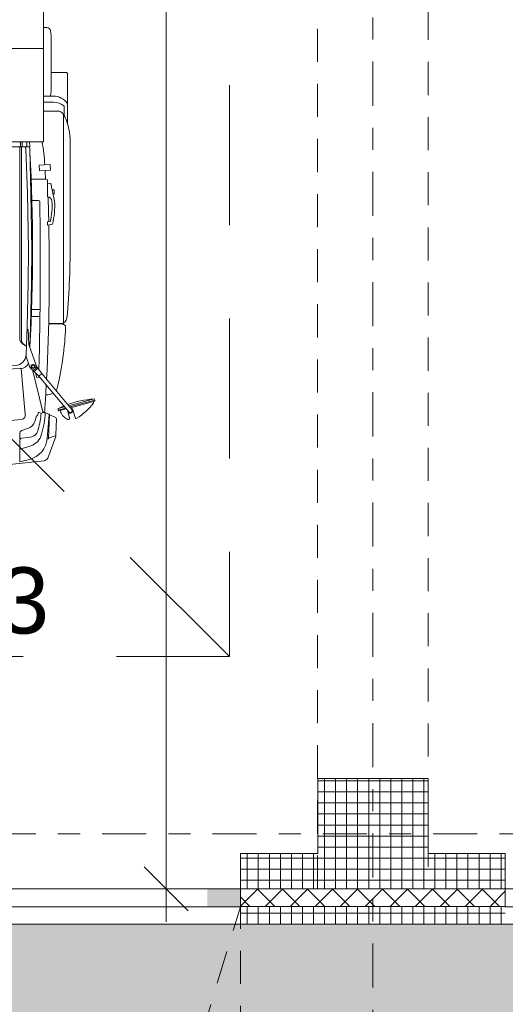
# Model space of a CAD drawing. Header units: metres. Extents: x -167 to 262, y -186 to 508.
# Tile 85 of 161: x 26.15 to 28.35, y 27.82 to 32.28. Entities that reach past the tile are written whole.
import ezdxf
from ezdxf.enums import TextEntityAlignment as Align

# ---------------------------------------------------------------- set-up
doc = ezdxf.new("R2010")
doc.units = ezdxf.units.M
doc.header["$MEASUREMENT"] = 0
for name, pattern in [('Raster', [0.4, 0.2, -0.1, 0, -0.1]), ('Strichlinie weit', [1.058333, 0.635, -0.423333]), ('Öffnungslinie Tür Fenster', [0.23, 0.15, -0.08])]:
    doc.linetypes.add(name, pattern=pattern)
for name, color, linetype in [('10 Stütze', 7, 'Continuous'), ('10 Wand außen', 7, 'Continuous'), ('20 Decke', 7, 'Continuous'), ('50 Sanitäreinrichtung', 7, 'Continuous'), ('60 Auffüllung', 7, 'Continuous'), ('70 Kanal', 7, 'Continuous'), ('80 Raum', 7, 'Continuous'), ('90 Achsraster', 7, 'Continuous'), ('94 Genehmigungsplanung Bemaßung', 7, 'Continuous')]:
    doc.layers.add(name, color=color, linetype=linetype)
doc.styles.add('ERSTELLTER_STIL_1', font='arial.ttf')
doc.styles.add('ERSTELLTER_STIL_2', font='arial.ttf')
doc.dimstyles.new('ERSTELLTER_STIL__1', dxfattribs={"dimtxt": 0.25, "dimasz": 0.19, "dimexe": 0.18, "dimexo": 0.1, "dimgap": 0, "dimtad": 1, "dimtih": 1, "dimtoh": 1, "dimzin": 0, "dimdsep": 46, "dimtxsty": 'ERSTELLTER_STIL_1', "dimblk": 'ARROWHEAD_6', "dimblk1": 'ARROWHEAD_6', "dimblk2": 'ARROWHEAD_6', "dimcen": 0.09, "dimclrd": 7, "dimclre": 7, "dimclrt": 7, "dimazin": 0, "dimtfac": 1, "dimtdec": 4, "dimtmove": 0, "dimatfit": 3, "dimfxl": 1, "dimtolj": 1, "dimtzin": 0, "dimarcsym": 0})
doc.dimstyles.new('ERSTELLTER_STIL__2', dxfattribs={"dimtxt": 0.25, "dimasz": 0.19, "dimexe": 0.18, "dimexo": 0.1, "dimgap": 0, "dimtad": 1, "dimzin": 0, "dimdsep": 46, "dimtxsty": 'ERSTELLTER_STIL_1', "dimblk": 'ARROWHEAD_6', "dimblk1": 'ARROWHEAD_6', "dimblk2": 'ARROWHEAD_6', "dimcen": 0.09, "dimclrd": 7, "dimclre": 7, "dimclrt": 7, "dimazin": 0, "dimtfac": 1, "dimtdec": 4, "dimtmove": 0, "dimatfit": 3, "dimfxl": 1, "dimtolj": 1, "dimtzin": 0, "dimarcsym": 0})
pattern_1 = [(0, (27236.132094, 33357.27905), (0, 0.05), []), (90, (27236.132094, 33357.27905), (-0.05, 0), [])]

# ---------------------------------------------------------------- blocks, each defined once
blk = doc.blocks.new('Einfache Türöffnung')
at = {"layer": '10 Wand außen', "color": 8, "linetype": 'Continuous', "lineweight": 18}
for p, q in [((-1.9, 0.16), (-1.9, 0.32)), ((1.9, 0.16), (1.9, 0.32)), ((-1.9, 0.08), (-1.9, 0.16)), ((1.9, 0.08), (1.9, 0.16)), ((-1.9, 0), (-1.9, 0.08)), ((1.9, 0), (1.9, 0.08))]:
    blk.add_line(p, q, dxfattribs=at)
blk = doc.blocks.new('Standard-Rastermarker_137')
at = {"layer": '90 Achsraster', "color": 14, "linetype": 'Raster', "lineweight": 18, "true_color": 0xa80000}
blk.add_line((1, 0), (24.7309, 0), dxfattribs=at)
at = {"layer": '90 Achsraster', "color": 14, "lineweight": 18, "true_color": 0xa80000, "style": 'ERSTELLTER_STIL_2'}
for tag, p in [('AC_MarkerText_1_0', (-0.5686, -0.0686)), ('AC_MarkerText_1_1', (25.8623, -0.0686))]:
    blk.add_attdef(tag, text='', height=0.3, rotation=90, dxfattribs=at).set_placement(p, align=Align.TOP_CENTER)
blk = doc.blocks.new('Standard-Rastermarker_139')
at = {"layer": '90 Achsraster', "color": 14, "linetype": 'Raster', "lineweight": 18, "true_color": 0xa80000}
blk.add_line((1, 0), (45.4427, 0), dxfattribs=at)
at = {"layer": '90 Achsraster', "color": 14, "lineweight": 18, "true_color": 0xa80000, "style": 'ERSTELLTER_STIL_2'}
for tag, p in [('AC_MarkerText_1_0', (-0.35, 0.15)), ('AC_MarkerText_1_1', (46.7927, 0.15))]:
    blk.add_attdef(tag, text='', height=0.3, dxfattribs=at).set_placement(p, align=Align.TOP_CENTER)
blk = doc.blocks.new('*D504', base_point=(27236.1321, 33357.279))
at = {"layer": '94 Genehmigungsplanung Bemaßung', "color": 7, "linetype": 'Continuous', "lineweight": 13}
for p, q in [((17.6611, 26.1165), (17.6611, 26.4915)), ((38.0011, 26.1165), (38.0011, 26.4915)), ((17.7611, 26.404), (17.5611, 26.204)), ((38.1011, 26.404), (37.9011, 26.204)), ((17.6611, 26.304), (38.0011, 26.304))]:
    blk.add_line(p, q, dxfattribs=at)
at = {"layer": '94 Genehmigungsplanung Bemaßung', "color": 7, "lineweight": 13, "char_height": 0.25, "attachment_point": 7, "style": 'ERSTELLTER_STIL_1'}
for s, insert in [('\\A1;{\\pql;\\fArial|b0|i0|c0|p0;\\W1.000000;20,34}', (27.2114, 26.354)), ('\\A1;{\\pql;\\fArial|b0|i0|c0|p0;\\W1.000000;24}', (37.5197, 26.354))]:
    blk.add_mtext(s, dxfattribs=dict(at, insert=insert))
blk = doc.blocks.new('ARROWHEAD_6')
at = {"color": 0, "linetype": 'Continuous', "lineweight": 0}
for p, q in [((-0.5, -0.5), (0.5, 0.5)), ((0, 0), (-1, 0))]:
    blk.add_line(p, q, dxfattribs=at)
blk = doc.blocks.new('*D512', base_point=(27236.1321, 33357.279))
at = {"layer": '94 Genehmigungsplanung Bemaßung', "color": 7, "linetype": 'Continuous', "lineweight": 13}
for p, q in [((15.4411, 28.9197), (15.6411, 28.7197)), ((15.7286, 28.8197), (15.3536, 28.8197)), ((15.5411, 28.1797), (15.5411, 28.8197)), ((15.4411, 28.2797), (15.6411, 28.0797)), ((15.7286, 28.1797), (15.3536, 28.1797)), ((15.5411, 28.0297), (15.5411, 28.1797))]:
    blk.add_line(p, q, dxfattribs=at)
at = {"layer": '94 Genehmigungsplanung Bemaßung', "color": 7, "lineweight": 13, "insert": (15.4911, 28.309), "char_height": 0.25, "attachment_point": 7, "rotation": 90, "style": 'ERSTELLTER_STIL_1'}
blk.add_mtext('\\A1;{\\pql;\\fArial|b0|i0|c0|p0;\\W1.000000;64}', dxfattribs=at)
blk = doc.blocks.new('*D513', base_point=(27236.1321, 33357.279))
at = {"layer": '94 Genehmigungsplanung Bemaßung', "color": 7, "linetype": 'Continuous', "lineweight": 13}
for p, q in [((15.4411, 43.7797), (15.6411, 43.5797)), ((15.7286, 43.6797), (15.3536, 43.6797)), ((15.5411, 28.8197), (15.5411, 43.6797)), ((15.4411, 28.9197), (15.6411, 28.7197)), ((15.7286, 28.8197), (15.3536, 28.8197))]:
    blk.add_line(p, q, dxfattribs=at)
at = {"layer": '94 Genehmigungsplanung Bemaßung', "color": 7, "lineweight": 13, "char_height": 0.25, "attachment_point": 7, "rotation": 90, "style": 'ERSTELLTER_STIL_1'}
for s, insert in [('\\A1;{\\pql;\\fArial|b0|i0|c0|p0;\\W1.000000;32}', (15.4911, 43.1983)), ('\\A1;{\\pql;\\fArial|b0|i0|c0|p0;\\W1.000000;14,86}', (15.4911, 35.63))]:
    blk.add_mtext(s, dxfattribs=dict(at, insert=insert))
blk = doc.blocks.new('*D562', base_point=(27236.1321, 33357.279))
at = {"layer": '94 Genehmigungsplanung Bemaßung', "color": 7, "linetype": 'Continuous', "lineweight": 13}
for p, q in [((29.069, 40.8397), (29.069, 40.9897)), ((29.169, 40.7397), (28.969, 40.9397)), ((29.2565, 40.8397), (28.8815, 40.8397)), ((29.069, 28.3397), (29.069, 40.8397)), ((28.969, 28.4397), (29.169, 28.2397)), ((29.2565, 28.3397), (28.8815, 28.3397)), ((29.069, 28.1897), (29.069, 28.3397))]:
    blk.add_line(p, q, dxfattribs=at)
at = {"layer": '94 Genehmigungsplanung Bemaßung', "color": 7, "lineweight": 13, "insert": (29.019, 34.1607), "char_height": 0.25, "attachment_point": 7, "rotation": 90, "style": 'ERSTELLTER_STIL_1'}
blk.add_mtext('\\A1;{\\pql;\\fArial|b0|i0|c0|p0;\\W1.000000;12,50}', dxfattribs=at)
blk = doc.blocks.new('*D563', base_point=(27236.1321, 33357.279))
at = {"layer": '94 Genehmigungsplanung Bemaßung', "color": 7, "linetype": 'Continuous', "lineweight": 13}
for p, q in [((26.8146, 40.8397), (26.8146, 40.9897)), ((26.9146, 40.7397), (26.7146, 40.9397)), ((27.0021, 40.8397), (26.6271, 40.8397)), ((26.8146, 28.3397), (26.8146, 40.8397)), ((26.7146, 28.4397), (26.9146, 28.2397)), ((27.0021, 28.3397), (26.6271, 28.3397)), ((26.8146, 28.1897), (26.8146, 28.3397))]:
    blk.add_line(p, q, dxfattribs=at)
at = {"layer": '94 Genehmigungsplanung Bemaßung', "color": 7, "lineweight": 13, "insert": (26.7646, 34.1607), "char_height": 0.25, "attachment_point": 7, "rotation": 90, "style": 'ERSTELLTER_STIL_1'}
blk.add_mtext('\\A1;{\\pql;\\fArial|b0|i0|c0|p0;\\W1.000000;12,50}', dxfattribs=at)

msp = doc.modelspace()

# ---------------------------------------------------------------- hatches: boundary and pattern name
at = {"layer": '10 Stütze', "linetype": 'Continuous', "lineweight": 18}
h = msp.add_hatch(dxfattribs=at)
h.set_pattern_fill('Beton__Fertigteil_Träger_1D', color=8, style=0, pattern_type=2)
h.set_pattern_definition(pattern_1)
h.paths.add_polyline_path([(28.0011, 28.8397), (27.5011, 28.8397), (27.5011, 28.5001), (28.0011, 28.5001)])
h = msp.add_hatch(dxfattribs=at)
h.set_pattern_fill('Beton__Fertigteil_Träger_1D', color=8, style=0, pattern_type=2)
h.set_pattern_definition(pattern_1)
h.paths.add_polyline_path([(28.0011, 28.5001), (27.5011, 28.5001), (27.5011, 28.3401), (28.0011, 28.3401)])
h = msp.add_hatch(dxfattribs=at)
h.set_pattern_fill('Beton__Fertigteil_Träger_1D', color=8, style=0, pattern_type=2)
h.set_pattern_definition(pattern_1)
h.paths.add_polyline_path([(27.5011, 28.3401), (27.5011, 28.3397), (28.0011, 28.3397), (28.0011, 28.3401)])
at = {"layer": '10 Wand außen', "linetype": 'Continuous', "lineweight": 18}
h = msp.add_hatch(dxfattribs=at)
h.set_pattern_fill('Beton__Fertigteil_Träger_1D', color=8, style=0, pattern_type=2)
h.set_pattern_definition(pattern_1)
h.paths.add_polyline_path([(27.1511, 28.5001), (27.1511, 28.3401), (27.5011, 28.3401), (27.5011, 28.5001)])
h = msp.add_hatch(dxfattribs=at)
h.set_pattern_fill('Beton__Fertigteil_Träger_1D', color=8, style=0, pattern_type=2)
h.set_pattern_definition(pattern_1)
h.paths.add_polyline_path([(28.0011, 28.5001), (28.0011, 28.3401), (28.3511, 28.3401), (28.3511, 28.5001)])
at = {"layer": '10 Wand außen', "linetype": 'Continuous', "lineweight": 18, "true_color": 0xf50000}
for points in [[(27.0993, 28.2576), (27.0993, 28.3397), (27.0016, 28.3397), (27.0016, 28.2576)], [(27.1511, 28.2576), (27.1511, 28.3397), (27.1115, 28.3397), (27.1115, 28.2576)]]:
    msp.add_hatch(color=1, dxfattribs=at).paths.add_polyline_path(points)
at = {"layer": '10 Wand außen', "linetype": 'Continuous', "lineweight": 13, "true_color": 0x000100}
msp.add_hatch(color=98, dxfattribs=at).paths.add_polyline_path([(27.1115, 28.2576), (27.1115, 28.3397), (27.0993, 28.3397), (27.0993, 28.2576)])
at = {"layer": '10 Wand außen', "linetype": 'Continuous', "lineweight": 18}
h = msp.add_hatch(dxfattribs=at)
h.set_pattern_fill('Dämmung__hart_1_0001', color=8, style=0, pattern_type=2)
h.set_pattern_definition([(45, (27236.132094, 33357.27905), (-0.0565685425, 0.0565685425), []), (135, (27236.132094, 33357.27905), (0.0565685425, 0.0565685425), [])])
h.paths.add_polyline_path([(27.5011, 28.3401), (27.1511, 28.3401), (27.1511, 28.2601), (28.3511, 28.2601), (28.3511, 28.3401), (28.0011, 28.3401), (28.0011, 28.3397), (27.5011, 28.3397)])
h = msp.add_hatch(dxfattribs=at)
h.set_pattern_fill('Beton__Fertigteil_Träger_1D', color=8, style=0, pattern_type=2)
h.set_pattern_definition(pattern_1)
h.paths.add_polyline_path([(28.3511, 28.2601), (27.1511, 28.2601), (27.1511, 28.1801), (28.3511, 28.1801)])
at = {"layer": '60 Auffüllung', "linetype": 'Continuous', "lineweight": 18, "true_color": 0xefefef}
h = msp.add_hatch(dxfattribs=at)
h.set_pattern_fill('Erde_1_0001', style=0, pattern_type=2)
h.set_pattern_definition([(0, (27236.1321, 33357.27905), (0, 0.779422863), [0.04875, -0.40125]), (0, (27236.3571, 33357.66876), (0, 0.779422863), [0.04875, -0.40125]), (60, (27236.1321, 33357.27905), (-0.675, 0.389711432), [0.04875, -0.40125]), (60, (27236.5821, 33357.27905), (-0.675, 0.389711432), [0.04875, -0.40125]), (120, (27236.18084, 33357.27905), (0.675, 0.389711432), [0.04875, -0.40125]), (120, (27236.63084, 33357.27905), (0.675, 0.389711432), [0.04875, -0.40125]), (0, (27236.1321, 33357.35405), (0, 0.15), [0, -0.15, 0, -0.225]), (45, (27236.2071, 33357.35405), (-0.1060660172, 0.1060660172), [0, -0.1125, 0, -0.1875])])
h.paths.add_polyline_path([(2.3366, 24.8593), (2.3419, 13.496, 0.033836), (8.8613, 14.0911, 0.026308), (13.8582, 15.1616, -0.024635), (17.3411, 16.2775), (17.3411, 24.6258), (15.3411, 24.6258), (15.3411, 30.4887), (17.3411, 30.4887), (17.3411, 43.9997), (58.1625, 43.9997), (58.1625, 45.7494), (101.6632, 45.7486), (101.6702, 49.0078), (2.342, 49.0078)])
h.paths.add_polyline_path([(9.5982, 27.1903), (4.651, 27.1903), (4.651, 42.9257), (4.651, 43.8257), (9.5982, 43.8257), (9.5982, 42.9257)], flags=0)
h.paths.add_polyline_path([(14.4618, 25.704, -0.414214), (13.8618, 26.304, -0.414214), (14.4618, 26.904, -0.414214), (15.0618, 26.304, -0.414214)], flags=0)
h = msp.add_hatch(color=7, dxfattribs=at)
h.paths.add_polyline_path([(15.3411, 30.4887), (15.3411, 24.6258), (17.3411, 24.6258), (17.3411, 19.3474), (38.1469, 19.3451), (40.1468, 19.3451), (40.1468, 28.1799), (38.1563, 28.1799), (38.1563, 28.1799), (17.3411, 28.1801), (17.3411, 30.4887)])
h.paths.add_polyline_path([(19.6511, 22.2576, -0.414214), (20.2511, 22.8576, -0.414214), (20.8511, 22.2576, -0.410342), (20.259, 21.6576, -0.418096)], flags=0)

# ---------------------------------------------------------------- linework, layer by layer
at = {"color": 7, "linetype": 'Continuous', "lineweight": 13}
for p, q in [((26.2588, 32.3326), (26.2588, 32.1512)), ((26.2588, 32.2456), (26.2742, 32.2456)), ((26.2941, 32.1839), (26.2941, 31.9823)), ((24.0006, 32.1512), (26.2588, 32.1512)), ((26.2588, 32.1512), (26.2588, 31.7276)), ((26.3636, 32.0418), (26.2941, 32.0418)), ((26.3672, 32.037), (26.3672, 31.9895)), ((26.3672, 32.037), (26.3672, 31.8108)), ((26.3672, 32.037), (26.3672, 31.9895)), ((26.3672, 32.037), (26.3672, 31.8108)), ((26.3037, 31.9348), (26.2588, 31.9348)), ((26.3037, 31.9072), (26.2588, 31.9072)), ((26.3521, 31.8896), (26.3521, 31.846)), ((26.3243, 31.8673), (26.2588, 31.8673)), ((26.3496, 30.9061), (26.3496, 31.8507)), ((24.0006, 31.7276), (26.2588, 31.7276)), ((24.079, 31.7271), (26.1804, 31.7271)), ((26.1541, 31.7081), (26.1541, 31.7242)), ((26.1617, 31.7081), (26.1617, 31.7242)), ((26.1833, 31.7081), (26.1833, 31.7242)), ((26.1967, 31.7061), (26.1959, 31.7276)), ((26.3797, 31.2846), (26.3797, 31.7422)), ((24.0636, 31.7052), (26.1959, 31.7052)), ((26.1512, 30.8366), (26.1512, 31.7052)), ((26.1588, 30.8324), (26.1588, 31.7052)), ((26.1781, 31.695), (26.1773, 31.7052)), ((26.1867, 31.4934), (26.1781, 31.695)), ((26.1962, 31.695), (26.1959, 31.7052)), ((26.2018, 31.4934), (26.1962, 31.695)), ((26.1973, 31.6797), (26.1964, 31.6881)), ((26.2894, 31.6244), (26.2391, 31.6212)), ((26.2391, 31.6212), (26.2407, 31.5961)), ((26.291, 31.5992), (26.2894, 31.6244)), ((26.2407, 31.5961), (26.291, 31.5992)), ((26.2679, 31.5588), (26.2659, 31.5941)), ((26.2713, 31.5588), (26.2031, 31.5588)), ((26.2767, 31.5407), (26.2918, 31.5387)), ((26.2767, 31.5407), (26.2767, 31.4782)), ((26.2918, 31.5387), (26.3089, 31.458)), ((26.2053, 31.2414), (26.2018, 31.4935)), ((26.3069, 31.5104), (26.2978, 31.5104)), ((26.3069, 31.4903), (26.3021, 31.4903)), ((26.3069, 31.4903), (26.3069, 31.5104)), ((26.2367, 31.461), (26.2064, 31.461)), ((26.2767, 31.3642), (26.2897, 31.3661)), ((26.2767, 31.3642), (26.2767, 31.3501)), ((26.2989, 31.3542), (26.2767, 31.3501)), ((26.2043, 31.0899), (26.2053, 31.2414)), ((26.1997, 30.888), (26.2043, 31.0898)), ((26.243, 30.967), (26.2045, 30.967)), ((26.2427, 30.9347), (26.2033, 30.9347)), ((26.3378, 30.9035), (26.282, 30.9035)), ((26.1857, 30.8775), (26.1832, 30.8775)), ((26.1888, 30.8746), (26.1925, 30.8098)), ((26.1963, 30.7967), (26.1997, 30.888)), ((26.344, 30.9015), (26.282, 30.9015)), ((26.1936, 30.8042), (26.226, 30.7142)), ((26.1781, 30.758), (26.1975, 30.704)), ((25.1297, 30.6526), (26.1547, 30.699)), ((26.1764, 30.4908), (26.1581, 30.6993)), ((26.2556, 30.503), (26.2083, 30.6944)), ((26.2099, 30.6941), (26.2162, 30.6865)), ((26.2332, 30.7008), (26.2162, 30.6865)), ((26.2372, 30.6647), (26.2162, 30.6865)), ((26.2273, 30.6614), (26.2231, 30.6794)), ((26.2269, 30.7084), (26.2332, 30.7008)), ((26.2511, 30.6763), (26.2332, 30.7008)), ((26.2511, 30.6763), (26.2372, 30.6647)), ((26.2372, 30.6647), (26.3733, 30.5025)), ((26.2511, 30.6763), (26.3872, 30.5142)), ((26.2787, 30.5809), (26.2687, 30.5809)), ((26.3731, 30.5309), (26.4876, 30.5616)), ((26.4913, 30.5556), (26.3779, 30.5252)), ((26.4909, 30.5513), (26.3808, 30.5218)), ((26.4859, 30.5465), (26.485, 30.5498)), ((26.4876, 30.5616), (26.4913, 30.5556)), ((26.4913, 30.5556), (26.4909, 30.5513)), ((26.2311, 30.4851), (26.2362, 30.5012)), ((26.2362, 30.5012), (26.2495, 30.4959)), ((26.2592, 30.503), (26.2556, 30.503)), ((26.2563, 30.4993), (26.2563, 30.503)), ((26.3586, 30.5201), (26.3257, 30.5112)), ((26.3259, 30.5183), (26.3257, 30.5112)), ((26.3257, 30.5112), (26.3282, 30.5077)), ((26.3259, 30.5183), (26.3538, 30.5258)), ((26.3614, 30.5166), (26.3282, 30.5077)), ((26.3356, 30.5037), (26.3341, 30.5093)), ((26.3763, 30.4741), (26.369, 30.5057)), ((26.402, 30.4767), (26.3914, 30.5117)), ((26.2197, 30.4599), (26.2271, 30.4851)), ((26.2271, 30.4851), (26.2311, 30.4851)), ((26.2571, 30.4993), (26.2669, 30.4993)), ((26.2669, 30.4993), (26.2844, 30.491)), ((26.2844, 30.491), (26.2755, 30.3825)), ((26.2853, 30.4919), (26.2814, 30.381)), ((26.2824, 30.492), (26.2853, 30.4919)), ((26.2852, 30.4888), (26.3141, 30.4772)), ((26.3179, 30.4714), (26.3153, 30.3992)), ((26.1603, 30.4179), (26.1902, 30.4286)), ((26.151, 30.4046), (26.151, 30.3731)), ((26.151, 30.3731), (26.151, 30.2765)), ((26.2754, 30.3813), (26.2814, 30.381)), ((26.278, 30.2935), (26.314, 30.3908)), ((26.2815, 30.3841), (26.3112, 30.3937)), ((26.1951, 30.2876), (26.151, 30.2765))]:
    msp.add_line(p, q, dxfattribs=at)
for points in [[(25.1297, 30.6678), (26.1309, 30.7131, 0.39005), (26.1798, 30.7624), (26.1846, 30.8884), (26.1892, 31.0901), (26.1902, 31.2413), (26.1867, 31.4934)], [(26.247, 30.4901, -0.051562), (26.2324, 30.4147)], [(26.2669, 30.4993, -0.049602), (26.2503, 30.4014)]]:
    msp.add_lwpolyline(points, format="xyb", dxfattribs=at)
msp.add_lwpolyline([(26.2032, 30.7042), (26.2118, 30.6992), (26.2203, 30.7042), (26.2203, 30.7141), (26.2118, 30.719), (26.2032, 30.7141)], close=True, dxfattribs=at)
for points in [[(26.2056, 30.3904), (26.1883, 30.3869), (26.1597, 30.383)], [(26.2016, 30.3488), (26.1883, 30.3441), (26.151, 30.3342)]]:
    msp.add_lwpolyline(points, dxfattribs=at)
msp.add_circle((26.2118, 30.7091), 0.00605, dxfattribs=at)
for centre, radius, start, end in [((26.2742, 32.2293), 0.0163, 9.0847, 90), ((25.9905, 32.1839), 0.3037, 0, 9.0847), ((26.304, 31.993), 0.077, 34.826, 39.3025), ((26.304, 31.993), 0.077, 34.826, 39.3025), ((25.9905, 31.9823), 0.3037, 350.9153, 0), ((26.304, 31.8579), 0.077, 34.826, 90.247), ((26.304, 31.8327), 0.0744, 49.7928, 90.247), ((26.3243, 31.8401), 0.0272, 29.803, 90), ((26.1386, 31.7337), 0.2413, 2.0128, 29.803), ((26.1512, 31.7242), 0.00292, 0, 90), ((26.1512, 31.7081), 0.00292, 270, 0), ((26.1588, 31.7242), 0.00292, 0, 90), ((26.1588, 31.7081), 0.00292, 270, 0), ((26.1804, 31.7242), 0.00292, 0, 90), ((26.1804, 31.7081), 0.00292, 270, 0), ((26.1951, 31.7068), 0.00181, 295.732, 336.3696), ((25.6022, 31.601), 0.6622, 1.883, 11.0206), ((18.3137, 31.2439), 7.8957, 356.74682, 3.16404), ((25.6042, 31.5663), 0.6622, 2.4021, 2.7122), ((25.6042, 31.5663), 0.6622, 2.4021, 2.7122), ((26.2713, 31.5537), 0.00504, 1.8507, 90), ((16.513, 31.1442), 9.772, 2.32522, 2.4031), ((26.2367, 31.456), 0.00504, 0.9085, 90), ((7.8319, 31.1641), 18.4122, 358.53747, 0.90849), ((26.2767, 31.458), 0.0202, 0.3203, 90), ((16.513, 31.1442), 9.772, 1.29538, 1.95769), ((25.9829, 31.4363), 0.3147, 347.1153, 3.9722), ((25.9957, 31.436), 0.314, 344.8924, 4.0169), ((16.513, 31.1442), 9.772, 357.10627, 1.21418), ((22.582, 31.2634), 3.7978, 354.9381, 0.3196), ((26.3378, 30.9307), 0.0272, 270, 354.9381), ((26.1857, 30.8745), 0.00302, 3.2705, 90), ((24.9449, 30.9425), 1.4153, 346.6209, 357.7031), ((26.344, 30.8863), 0.0151, 357.7031, 90), ((26.1814, 30.8366), 0.0302, 180, 234.9013), ((26.1891, 30.8324), 0.0302, 180, 232.4583), ((26.3069, 31.0151), 0.2485, 234.9013, 239.4024), ((26.326, 31.0106), 0.255, 232.4583, 235.1784), ((26.2126, 30.811), 0.0202, 183.2705, 199.8112), ((26.1529, 30.7402), 0.0412, 272.5901, 336.0205), ((26.2118, 30.7091), 0.0151, 199.8112, 19.8112), ((26.2322, 30.6626), 0.00504, 193.1164, 358.4387), ((7.8319, 31.1641), 18.4122, 358.43872, 358.44536), ((16.513, 31.1442), 9.772, 356.69543, 356.95018), ((26.2787, 30.6252), 0.0444, 325.3495, 346.6209), ((16.513, 31.1442), 9.772, 356.26533, 356.69543), ((26.2787, 30.6252), 0.0444, 270, 301.6984), ((26.5178, 30.1256), 0.4368, 94.1582, 109.9494), ((26.481, 30.5452), 0.00504, 321.7597, 15), ((26.2592, 30.508), 0.00504, 270, 355.7139), ((26.5178, 30.1256), 0.4368, 112.4638, 115.8418), ((26.3925, 30.5243), 0.0605, 199.9077, 247.6911), ((26.3803, 30.5083), 0.0116, 181.5, 193.1029), ((26.3803, 30.5083), 0.0116, 193.1029, 16.8971), ((26.3803, 30.5083), 0.00907, 220, 40), ((26.3803, 30.5083), 0.0116, 16.8971, 78.5), ((26.2474, 30.7293), 0.3024, 302.4039, 321.7597), ((25.1145, 40.4469), 10.0324, 270.08669, 275.97281), ((26.1564, 30.489), 0.0202, 275.9728, 5.0291), ((26.1742, 30.4732), 0.0474, 289.6833, 343.7398), ((26.2571, 30.4892), 0.0101, 90, 174.8935), ((26.3118, 30.4716), 0.00605, 358, 68.0169), ((26.3714, 30.473), 0.00504, 247.6911, 13.1029), ((26.4068, 30.4782), 0.00504, 196.8971, 302.4039), ((26.1651, 30.4046), 0.0141, 109.6833, 180), ((26.1986, 30.425), 0.0353, 281.4588, 343.0868), ((26.161, 30.3731), 0.0101, 97.6961, 180), ((26.169, 30.3912), 0.1069, 284.1143, 355.299), ((26.1754, 30.4219), 0.0776, 289.6538, 344.7091), ((26.3093, 30.3994), 0.00605, 287.9831, 358), ((26.3093, 30.3926), 0.00494, 339.6955, 31.6175), ((25.1297, 40.1888), 9.9728, 263.48454, 276.51546), ((26.259, 30.3005), 0.0202, 276.5155, 339.6955)]:
    msp.add_arc(centre, radius, start, end, dxfattribs=at)
at = {"layer": '10 Stütze', "color": 7, "linetype": 'Continuous', "lineweight": 13, "flags": 128}
for points in [[(28.0011, 28.5001), (28.0011, 28.8397), (27.5011, 28.8397), (27.5011, 28.5001)], [(27.5011, 28.3401), (27.5011, 28.3397), (28.0011, 28.3397), (28.0011, 28.3401)]]:
    msp.add_lwpolyline(points, dxfattribs=at)
at = {"layer": '10 Wand außen', "color": 8, "linetype": 'Continuous', "lineweight": 18}
for p, q in [((27.1511, 28.3401), (27.1511, 28.5001)), ((27.1511, 28.2601), (27.1511, 28.3401)), ((27.1511, 28.1801), (27.1511, 28.2601))]:
    msp.add_line(p, q, dxfattribs=at)
at = {"layer": '10 Wand außen', "color": 7, "linetype": 'Continuous', "lineweight": 13}
for p, q in [((23.3511, 28.3397), (27.1511, 28.3397)), ((27.5011, 28.3401), (27.1511, 28.3401)), ((28.3511, 28.3401), (28.0011, 28.3401)), ((23.3511, 28.2576), (27.1511, 28.2576)), ((28.3511, 28.2601), (27.1511, 28.2601))]:
    msp.add_line(p, q, dxfattribs=at)
at = {"layer": '10 Wand außen', "color": 7, "linetype": 'Continuous', "lineweight": 13, "flags": 128}
for points in [[(27.5011, 28.5001), (27.1511, 28.5001)], [(28.3511, 28.5001), (28.0011, 28.5001)], [(27.1511, 28.1801), (28.3511, 28.1801)]]:
    msp.add_lwpolyline(points, dxfattribs=at)
at = {"layer": '20 Decke', "color": 7, "linetype": 'Continuous', "lineweight": 13, "flags": 128}
msp.add_lwpolyline([(22.1511, 28.4997), (22.5011, 28.4997), (22.5011, 28.8397), (23.0011, 28.8397), (23.0011, 28.4997), (23.3511, 28.4997), (23.3511, 28.2576), (27.1511, 28.2576), (27.1511, 28.4997), (27.5011, 28.4997), (27.5011, 28.8397), (28.0011, 28.8397), (28.0011, 28.4997), (28.3511, 28.4997), (28.3511, 28.2576), (32.1511, 28.2576), (32.1511, 28.4997), (32.5011, 28.4997), (32.5011, 28.8397), (33.0011, 28.8397), (33.0011, 28.4997), (33.3511, 28.4997), (33.3511, 28.2576), (37.1511, 28.2576)], dxfattribs=at)
at = {"layer": '60 Auffüllung', "color": 8, "linetype": 'Continuous', "lineweight": 18, "flags": 128}
msp.add_lwpolyline([(15.3411, 30.4887), (17.3411, 30.4887), (17.3411, 28.1801), (38.1563, 28.1799), (38.1563, 28.1799), (40.1468, 28.1799), (40.1468, 19.3451), (38.1469, 19.3451), (17.3411, 19.3474), (17.3411, 24.6258), (15.3411, 24.6258)], close=True, dxfattribs=at)
at = {"layer": '70 Kanal', "color": 253, "linetype": 'Strichlinie weit', "lineweight": 18, "true_color": 0x9f9f9f}
for p, q in [((27.1011, 39.3931), (27.1011, 29.3931)), ((27.1011, 29.3931), (25.2579, 31.2362)), ((23.4148, 29.3931), (27.1011, 29.3931))]:
    msp.add_line(p, q, dxfattribs=at)
at = {"layer": '80 Raum', "color": 7, "linetype": 'Öffnungslinie Tür Fenster', "lineweight": 13}
msp.add_line((23.3511, 15.7083), (27.1511, 28.2576), dxfattribs=at)
at = {"layer": '80 Raum', "color": 7, "linetype": 'Öffnungslinie Tür Fenster', "lineweight": 13, "flags": 128}
for points in [[(23.0011, 28.3397), (27.5001, 28.3397), (27.5001, 40.8397), (23.0011, 40.8397)], [(28.0011, 28.3397), (32.5011, 28.3397), (32.5011, 40.8397), (28.0011, 40.8397)], [(23.3511, 15.7083), (27.1511, 15.7083), (27.1511, 28.2576), (23.3511, 28.2576)]]:
    msp.add_lwpolyline(points, close=True, dxfattribs=at)

# ---------------------------------------------------------------- block references
at = {"layer": '10 Wand außen', "color": 7, "linetype": 'Continuous', "lineweight": 18, "xscale": -1}
msp.add_blockref('Einfache Türöffnung', (25.2511, 28.1801), dxfattribs=at)
at = {"layer": '90 Achsraster', "color": 7, "linetype": 'Continuous', "lineweight": 18, "rotation": 270}
msp.add_blockref('Standard-Rastermarker_137', (27.7511, 47.5916), dxfattribs=at)
at = {"layer": '90 Achsraster', "color": 7, "linetype": 'Continuous', "lineweight": 18}
msp.add_blockref('Standard-Rastermarker_139', (13.5244, 28.5897), dxfattribs=at)

# ---------------------------------------------------------------- texts
at = {"layer": '50 Sanitäreinrichtung', "color": 7, "linetype": 'Continuous', "lineweight": 13, "insert": (24.2345, 29.7976), "char_height": 0.3, "attachment_point": 1, "style": 'ERSTELLTER_STIL_1'}
msp.add_mtext('\\A1;{\\pql;\\fArial|b0|i0|c0|p0;\\W1.000000;Stellplatz \\fArial|b0|i0|c0|p0;\\W1.000000;3}', dxfattribs=at)

# ---------------------------------------------------------------- dimensions: what is measured, and where the dimension line sits
at = {"layer": '94 Genehmigungsplanung Bemaßung', "color": 7, "linetype": 'Continuous', "lineweight": 13}
for base, p1, p2, picture, middle in [((15.5411, 43.6797), (18.0011, 28.8197), (27.7039, 43.6797), '*D513', (15.3661, 36.0488)), ((26.8146, 40.8397), (23.3511, 28.3397), (23.0011, 40.8397), '*D563', (26.6396, 34.5795)), ((29.069, 40.8397), (28.3511, 28.3397), (28.0011, 40.8397), '*D562', (28.894, 34.5795)), ((15.5411, 28.8197), (47.9568, 28.1797), (18.0011, 28.8197), '*D512', (15.3661, 28.4993))]:
    dim = msp.add_linear_dim(base=base, p1=p1, p2=p2, angle=90, dimstyle='ERSTELLTER_STIL__2', dxfattribs=at)
    dim.commit()
    dim.dimension.update_dxf_attribs({"geometry": picture, "text_midpoint": middle, "dimtype": 160, "text_rotation": 90})
dim = msp.add_linear_dim(base=(38.0011, 26.304), p1=(17.6611, 36.0899), p2=(38.0011, 36.0897), dimstyle='ERSTELLTER_STIL__1', dxfattribs=at)
dim.commit()
dim.dimension.update_dxf_attribs({"geometry": '*D504', "text_midpoint": (27.6302, 26.479), "dimtype": 160})

doc.saveas('drawing.dxf')
